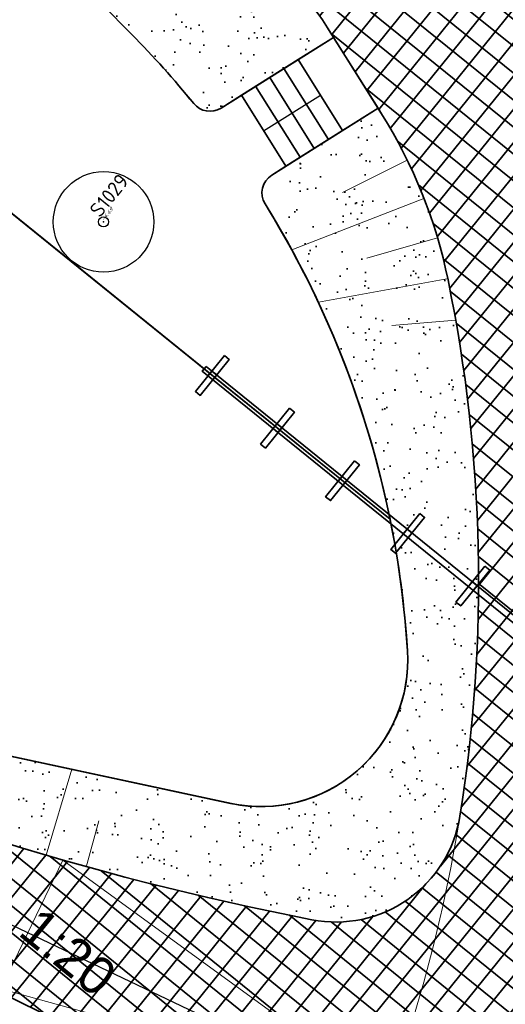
# Model space of a CAD drawing. Header units: metres. Extents: x 93008 to 98406, y 448779 to 454332.
# Tile 84 of 136: x 95591 to 95603, y 451742 to 451766. Entities that reach past the tile are written whole.
import ezdxf

# ---------------------------------------------------------------- set-up
doc = ezdxf.new("R2010")
doc.units = ezdxf.units.M
doc.header["$MEASUREMENT"] = 0
doc.header["$PDMODE"] = 3
doc.header["$PDSIZE"] = 0.25
doc.layers.get('DefPoints').update_dxf_attribs({"color": 6})
for name, color, linetype, lineweight in [('B-ME-AL-SITUATIEMETING-S', 7, 'Continuous', 13), ('B-ME-GR-BOOM-S', 90, 'Continuous', 25), ('N-PV-GR-BEPLANTING-A', 7, 'Continuous', 35), ('N-PV-GR-GROENSTROOK-G', 3, 'Continuous', 35), ('N-PV-GR-VASTE PLANTEN-G', 40, 'Continuous', 25), ('N-PV-GW-TALUD-G', 1, 'Continuous', 35), ('N-PV-GW-TALUDARCERING-G', 7, 'Continuous', 18), ('N-PV-IE-MEUBILAIR_WEGMEUBILAIR_TRAP-A', 10, 'Continuous', 35), ('N-PV-IE-MEUBILAIR_WEGMEUBILAIR_TRAP-G', 60, 'Continuous', 35), ('N-PV-IE-TERREINAFSCHEIDING_KUNSTMATIG_HEKWERK-G', 20, 'IE-TERREINAFSCHEIDING-KUNSTMATIG', 35), ('N-PV-IE-TERREINAFSCHEIDING_KUNSTMATIG_PERGOLA-G', 210, 'Continuous', 35), ('N-PV-VH-VERHARDING-LICHT_OPEN-A', 8, 'Continuous', 35), ('N-PV-VH-VERHARDING-LICHT_OPEN-G', 2, 'Continuous', 35), ('N-PV-VH-VERHARDING_CORTENSSTAAL-G', 32, 'Continuous', 35), ('N-PV-WH-WATERLIJN-G', 150, 'Continuous', 35), ('X-XX-AL-MEETPUNT_DATA_HOOGTE-T', 3, 'Continuous', 13), ('X-XX-AL-MEETPUNT_DATA_PUNTNUMMER-T', 7, 'Continuous', 13), ('X-XX-AL-MEETPUNT_MARKER-S', 7, 'Continuous', 13), ('X-XX-AL-PEIL-T18', 10, 'Continuous', 18)]:
    doc.layers.add(name, color=color, linetype=linetype, lineweight=lineweight)
doc.layers.add('W_V-DI-4_HULPLIJN', color=6, linetype='Continuous', plot=False)
doc.layers.add('X-XX-AL-HULPLIJN-G', color=6, linetype='Continuous', plot=False)
doc.styles.add('NLCS-ISO', font='NLCS-ISO.ttf')
doc.styles.add('peil', font='arial.ttf', dxfattribs={"height": 1.8})
doc.linetypes.add('IE-TERREINAFSCHEIDING-KUNSTMATIG', pattern='A,4,[82,NLCS.SHX,S=0.75,R=90,X=0,Y=0],4,-2', length=10)
pattern_1 = [(315.0000000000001, (1.272792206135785, 0.5939696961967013), (2.163746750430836, -0.3394112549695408), [0, -0.72, 0, -0.96, 0, -1.68]), (325.0000000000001, (3.118340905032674, 0.7000357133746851), (2.462758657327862, 1.058923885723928), [0, -1.86, 0, -0.42, 0, -1.59]), (335.0000000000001, (2.184959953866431, 1.209152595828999), (2.506027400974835, 1.611932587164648), [0, -1.29, 0, -0.8699999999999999, 0, -1.89]), (345.0000000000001, (2.800142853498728, 0.1697056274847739), (1.745057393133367, 1.644376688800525), [0, -1.68, 0, -2.13, 0, -1.53]), (355.0000000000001, (2.227386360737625, 0.3181980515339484), (2.394213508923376, 1.205919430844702), [0, -1.23, 0, -0.9899999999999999, 0, -1.71]), (5.000000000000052, (2.906208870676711, -0.7848885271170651), (0.999698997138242, 1.653421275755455), [0, -0.36, 0, -2.37, 0, -1.41]), (15.00000000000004, (2.291025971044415, -0.5939696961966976), (1.971862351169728, 2.609264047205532), [0, -0.45, 0, -1.41, 0, -1.62]), (25.00000000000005, (1.569777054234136, -0.2969848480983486), (0.6131130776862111, 1.808560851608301), [0, -0.84, 0, -0.9599999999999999, 0, -2.19]), (35.00000000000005, (1.506137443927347, -0.6576093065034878), (0.7812364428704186, 2.231696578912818), [0, -1.08, 0, -1.29]), (45.00000000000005, (2.20617315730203, -1.781909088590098), (-0.4454772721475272, 2.397091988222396), [0, -1.65, 0, -0.9299999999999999, 0, -2.19]), (55.00000000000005, (0.6363961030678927, 0.2121320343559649), (-0.714931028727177, 1.855659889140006), [0, -0.8400000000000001, 0, -1.74, 0, -1.98]), (65.00000000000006, (1.060660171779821, 0.2121320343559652), (-0.2798065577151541, 2.381366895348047), [0, -1.44, 0, -1.14, 0, -1.59]), (75.00000000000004, (1.48492424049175, 0.2121320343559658), (-1.2453374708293, 2.538825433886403), [0, -1.98, 0, -0.63, 0, -2.28]), (85.00000000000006, (1.909188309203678, 0.2121320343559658), (-1.414361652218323, 1.388553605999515), [0, -1.14, 0, -0.42, 0, -2.34]), (95.00000000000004, (2.333452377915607, 0.2121320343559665), (-2.486851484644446, 1.920564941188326), [0, -0.33, 0, -1.74, 0, -1.44]), (105.0000000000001, (2.757716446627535, 0.2121320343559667), (-2.41098874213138, 1.000066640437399), [0, -0.8400000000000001, 0, -0.99, 0, -1.92]), (115, (3.181980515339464, 0.2121320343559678), (-3.276486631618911, 0.921648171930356), [0, -1.77, 0, -0.7199999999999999, 0, -1.23]), (125.0000000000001, (3.606244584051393, 0.2121320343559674), (-2.09640898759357, -0.03961510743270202), [0, -1.14, 0, -0.66, 0, -2.31])]

# ---------------------------------------------------------------- blocks, each defined once
blk = doc.blocks.new('*U269')
at = {"layer": 'B-ME-GR-BOOM-S'}
for radius in [1, 0.09999999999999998]:
    blk.add_circle((0, 0), radius, dxfattribs=at)
blk = doc.blocks.new('SAL-MEETPUNT_MARKER-SO')
at = {"layer": 'DefPoints', "color": 0, "linetype": 'ByBlock', "lineweight": -2}
blk.add_point((0, 0), dxfattribs=at)
at = {"layer": 'X-XX-AL-MEETPUNT_MARKER-S'}
blk.add_circle((0, 0), 0.08146403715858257, dxfattribs=at)
at = {"layer": 'X-XX-AL-MEETPUNT_DATA_HOOGTE-T', "style": 'NLCS-ISO', "oblique": 30}
blk.add_attdef('HOOGTE', (0.07941579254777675, 4.274358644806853e-15), '', height=1, dxfattribs=at)
at = {"layer": 'X-XX-AL-MEETPUNT_DATA_PUNTNUMMER-T', "color": 1, "style": 'NLCS-ISO'}
blk.add_attdef('PUNTID', (0.07926651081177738, 1.185098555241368), '', height=3.5, dxfattribs=at)
blk = doc.blocks.new('trap')
at = {"layer": 'N-PV-IE-MEUBILAIR_WEGMEUBILAIR_TRAP-A'}
for p, q in [((-2.000000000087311, -0.4000000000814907), (-5.820766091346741e-11, -0.3999999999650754)), ((-2, -0.8000000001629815), (0, -0.7999999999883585)), ((-2, -1.200000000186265), (0, -1.200000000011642)), ((-1.999999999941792, -1.60000000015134), (5.820766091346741e-11, -1.600000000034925))]:
    blk.add_line(p, q, dxfattribs=at)
at = {"layer": 'N-PV-IE-MEUBILAIR_WEGMEUBILAIR_TRAP-G'}
blk.add_lwpolyline([(-2.00000000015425, -1.600000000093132), (-2.000000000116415, -5.820766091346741e-11), (0, 0), (-6.693889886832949e-11, -1.600000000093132)], close=True, dxfattribs=at)
at = {"layer": 'W_V-DI-4_HULPLIJN'}
blk.add_line((-1.000000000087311, -5.820766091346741e-11), (-1.000000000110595, -1.600000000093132), dxfattribs=at)
blk = doc.blocks.new('PERG')
at = {"layer": 'N-PV-IE-TERREINAFSCHEIDING_KUNSTMATIG_PERGOLA-G'}
for points in [[(0.5499999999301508, 0.0749999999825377), (-0.5500000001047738, 0.07499999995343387), (-0.5500000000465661, -0.07500000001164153), (0.5499999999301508, -0.07500000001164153)], [(-0.07500000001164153, -0.07500000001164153), (0.07499999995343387, -0.0749999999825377), (0.07499999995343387, 0.07500000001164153), (-0.07500000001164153, 0.07500000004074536)]]:
    blk.add_lwpolyline(points, close=True, dxfattribs=at)

msp = doc.modelspace()

# ---------------------------------------------------------------- hatches: boundary and pattern name
at = {"layer": 'N-PV-GR-BEPLANTING-A'}
h = msp.add_hatch(dxfattribs=at)
h.set_pattern_fill('SAND', color=256, scale=3, angle=-44.99999999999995)
h.set_pattern_definition(pattern_1)
edge = h.paths.add_edge_path()
edge.add_line((95598.97408686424, 451765.4787234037), (95598.83000132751, 451765.7084043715))
edge.add_arc((95594.59444930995, 451763.0513196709), 4.999999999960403, 32.101241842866, 45.63906039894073)
edge.add_arc((95678.49558120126, 451848.8452592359), 114.9999999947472, 218.5326156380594, 225.6390603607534, ccw=False)
edge.add_arc((95590.88317089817, 451779.0737352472), 2.999999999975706, 135.0448127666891, 218.5326156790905, ccw=False)
edge.add_arc((95578.14529783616, 451791.7916985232), 15.00000000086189, 315.0448127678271, 346.4953548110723)
edge.add_arc((95590.78586071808, 451788.7558839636), 2.000000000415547, 346.495354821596, 444.6170766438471)
edge.add_line((95590.97348389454, 451790.7470639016), (95585.59744522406, 451791.2536326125))
edge.add_arc((95584.65932933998, 451781.2977329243), 10.00000000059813, 84.61707663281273, 94.0953181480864)
edge.add_arc((95584.37366558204, 451785.2875194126), 6.000000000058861, 94.0953181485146, 219.6215072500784)
edge.add_arc((95767.69885785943, 451937.0632548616), 243.9999999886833, 219.6215072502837, 224.6632126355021)
edge.add_arc((95577.7948543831, 451749.3787604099), 22.99999999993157, 39.14917821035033, 44.66321263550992, ccw=False)
edge.add_arc((95596.01921714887, 451764.2152897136), 0.50000000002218, 219.1491782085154, 302.1012418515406)
edge.add_line((95596.28492561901, 451763.7917345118), (95598.97408686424, 451765.4787234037))
h = msp.add_hatch(dxfattribs=at)
h.set_pattern_fill('SAND', color=256, scale=3, angle=-44.99999999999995)
h.set_pattern_definition([(276.0569954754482, (1.363279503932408, -0.3380369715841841), (1.469564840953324, -1.624000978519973), [0, -0.72, 0, -0.96, 0, -1.68]), (286.0569954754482, (2.865362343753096, -1.415555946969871), (2.581047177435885, -0.7243586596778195), [0, -1.86, 0, -0.42, 0, -1.59]), (296.0569954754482, (2.459409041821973, -0.432905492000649), (2.962292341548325, -0.3214406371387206), [0, -1.29, 0, -0.8699999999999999, 0, -1.89]), (306.0569954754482, (2.284539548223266, -1.628029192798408), (2.390824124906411, 0.1820988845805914), [0, -1.68, 0, -2.13, 0, -1.53]), (316.0569954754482, (1.932400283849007, -1.152531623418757), (2.620128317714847, -0.566945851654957), [0, -1.23, 0, -0.99, 0, -1.71]), (326.0569954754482, (1.767027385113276, -2.437152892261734), (1.816790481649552, 0.657626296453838), [0, -0.3599999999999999, 0, -2.37, 0, -1.41]), (336.0569954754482, (1.408557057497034, -1.901990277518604), (3.173703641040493, 0.7900032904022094), [0, -0.45, 0, -1.41, 0, -1.62]), (346.0569954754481, (1.034259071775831, -1.217665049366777), (1.613627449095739, 1.021276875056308), [0, -0.8400000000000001, 0, -0.96, 0, -2.19]), (356.0569954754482, (0.7580925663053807, -1.458148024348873), (2.010349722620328, 1.244706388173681), [0, -1.08, 0, -1.29]), (6.056995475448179, (0.5958851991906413, -2.77260181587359), (1.160205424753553, 2.144393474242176), [0, -1.65, 0, -0.9299999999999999, 0, -2.19]), (16.05699547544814, (0.6283057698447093, -0.235014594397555), (0.6103164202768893, 1.892647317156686), [0, -0.8400000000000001, 0, -1.74, 0, -1.98]), (26.05699547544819, (0.9582863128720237, -0.5016845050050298), (1.279175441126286, 2.028031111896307), [0, -1.44, 0, -1.14, 0, -1.59]), (36.05699547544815, (1.288266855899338, -0.7683544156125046), (0.6271830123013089, 2.757379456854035), [0, -1.98, 0, -0.6299999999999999, 0, -2.28]), (46.0569954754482, (1.618247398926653, -1.035024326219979), (-0.2272791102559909, 1.968970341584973), [0, -1.14, 0, -0.42, 0, -2.34]), (56.05699547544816, (1.948227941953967, -1.301694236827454), (-0.7270371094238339, 3.056863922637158), [0, -0.33, 0, -1.74, 0, -1.44]), (66.05699547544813, (2.278208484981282, -1.568364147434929), (-1.246609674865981, 2.2932431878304), [0, -0.8400000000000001, 0, -0.99, 0, -1.92]), (76.05699547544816, (2.608189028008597, -1.835034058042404), (-1.96905904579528, 2.776257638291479), [0, -1.77, 0, -0.7199999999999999, 0, -1.23]), (86.05699547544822, (2.938169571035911, -2.101703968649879), (-1.655427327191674, 1.28688008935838), [0, -1.14, 0, -0.66, 0, -2.31])])
edge = h.paths.add_edge_path()
edge.add_line((95581.71236669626, 451750.3670938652), (95596.51192567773, 451747.1914811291))
edge.add_arc((95597.24622338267, 451750.61358675), 3.50000000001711, 257.8894064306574, 363.5934017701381)
edge.add_arc((95577.78456130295, 451749.3914128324), 22.99999999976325, 3.593401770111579, 31.77759287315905)
edge.add_arc((95597.76188096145, 451761.76706228), 0.5000000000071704, 122.10124185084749, 211.7775928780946, ccw=False)
edge.add_line((95597.49617249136, 451762.1906174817), (95600.0369207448, 451763.7845025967))
edge.add_line((95600.0369207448, 451763.7845025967), (95600.11884994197, 451763.6539025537))
edge.add_arc((95589.95352510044, 451757.2768992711), 11.99999999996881, 11.603099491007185, 32.10124184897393, ccw=False)
edge.add_arc((95566.73784946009, 451752.5100969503), 35.69999999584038, -9.066397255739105, 11.603099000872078, ccw=False)
edge.add_arc((95599.02930851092, 451747.3572654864), 3.000000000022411, 258.9935030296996, 350.93360323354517, ccw=False)
edge.add_arc((95612.01188920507, 451814.1064422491), 70.99999999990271, 245.8489310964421, 258.9935030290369, ccw=False)
edge.add_arc((95584.19010224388, 451752.0584916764), 2.999999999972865, 214.3189519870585, 245.8489310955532, ccw=False)
h = msp.add_hatch(dxfattribs=at)
h.set_pattern_fill('SAND', color=256, scale=3, angle=-44.99999999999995)
h.set_pattern_definition(pattern_1)
edge = h.paths.add_edge_path()
edge.add_arc((95584.97681081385, 451740.3155214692), 4.999999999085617, 184.5781890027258, 231.525230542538)
edge.add_arc((95603.64190929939, 451763.8019877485), 34.99999999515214, 231.5252305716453, 247.8830858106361)
edge.add_arc((95592.34697633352, 451736.0094619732), 5.000000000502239, 247.8830857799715, 310.4552453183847)
edge.add_arc((95586.50729136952, 451742.8576792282), 14.00000000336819, 310.4552453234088, 331.7681117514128)
edge.add_arc((95597.07977515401, 451737.1811850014), 2.00000000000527, 331.7681117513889, 420.0012071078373)
edge.add_arc((95539.08189163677, 451636.7210162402), 117.99999999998, 60.00120710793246, 68.48676958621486)
edge.add_arc((95581.62095502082, 451744.6396341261), 2.000000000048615, 68.48676958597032, 184.5781890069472)
edge.add_line((95579.62733634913, 451744.4799951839), (95579.99276413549, 451739.9164241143))
at = {"layer": 'N-PV-VH-VERHARDING-LICHT_OPEN-A'}
h = msp.add_hatch(dxfattribs=at)
h.set_pattern_fill('ANSI37', color=256, scale=4, angle=-44.99999999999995)
h.set_pattern_definition([(321.0569954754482, (95605.26954660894, 451736.0074012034), (0.3142735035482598, 0.3888857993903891), []), (51.05699547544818, (95605.26954660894, 451736.0074012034), (-0.388885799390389, 0.3142735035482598), [])])
edge = h.paths.add_edge_path()
edge.add_line((95691.57154097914, 451766.0629284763), (95661.91642631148, 451790.0283620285))
edge.add_arc((95648.0883921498, 451772.9173868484), 22.00000000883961, 51.0569954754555, 69.39580322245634)
edge.add_arc((95653.01513511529, 451786.0218595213), 7.999999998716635, 69.39580322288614, 100.6054100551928)
edge.add_arc((95647.86189858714, 451813.5435628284), 19.9999999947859, 271.71568910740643, 280.60541005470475, ccw=False)
edge.add_arc((95648.38584769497, 451796.0514080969), 2.499999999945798, 159.3028235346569, 271.7156891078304, ccw=False)
edge.add_line((95646.04719407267, 451796.9349799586), (95646.3897878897, 451797.8417633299))
edge.add_line((95646.3897878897, 451797.8417633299), (95644.51886499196, 451798.5486208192))
edge.add_line((95644.51886499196, 451798.5486208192), (95644.20133363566, 451797.7081732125))
edge.add_arc((95642.79835930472, 451798.2375534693), 1.499526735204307, 232.547305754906, 339.32714885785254, ccw=False)
edge.add_arc((95661.16345423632, 451822.2123709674), 31.70000000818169, 193.823146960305, 232.5473057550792, ccw=False)
edge.add_arc((95604.64905219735, 451808.306891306), 26.50000001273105, 13.82314696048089, 36.53564190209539)
edge.add_arc((95628.35190940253, 451825.8689117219), 3.00000000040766, 159.3028235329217, 216.5356419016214, ccw=False)
edge.add_line((95625.54552505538, 451826.9291979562), (95625.6952940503, 451827.3256091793))
edge.add_line((95625.6952940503, 451827.3256091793), (95623.82437115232, 451828.0324666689))
edge.add_line((95623.82437115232, 451828.0324666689), (95623.51402654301, 451827.2110410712))
edge.add_arc((95620.70764219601, 451828.2713273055), 3.000000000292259, 264.2597440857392, 339.3028235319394, ccw=False)
edge.add_arc((95616.6068693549, 451787.4769199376), 38.00000012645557, 84.2597440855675, 124.546657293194)
edge.add_line((95595.05793742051, 451818.7761777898), (95596.19209173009, 451817.1288484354))
edge.add_arc((95616.60686930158, 451787.4769200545), 35.99999999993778, 83.89238061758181, 124.54665732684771, ccw=False)
edge.add_arc((95637.96345792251, 451735.4021177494), 89.60128104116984, 101.2799789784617, 113.6679445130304)
edge.add_arc((95606.827434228, 451806.439918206), 12.03955681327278, 113.6679445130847, 192.6323898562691)
edge.add_arc((95584.34558935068, 451801.4012845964), 10.99999999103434, -37.80994357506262, 12.63238985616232, ccw=False)
edge.add_arc((95589.48090544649, 451797.4164974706), 4.500000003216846, 264.61707664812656, 322.1900564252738, ccw=False)
edge.add_line((95589.05875329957, 451792.9363426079), (95588.73808621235, 451792.966558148))
edge.add_line((95588.73808621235, 451792.966558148), (95588.55046303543, 451790.9753782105))
edge.add_line((95588.55046303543, 451790.9753782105), (95590.9734838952, 451790.7470639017))
edge.add_arc((95590.78586071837, 451788.755883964), 2.000000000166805, -13.504645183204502, 84.61707663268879, ccw=False)
edge.add_arc((95578.14529787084, 451791.7916985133), 14.99999996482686, 340.87712679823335, 346.4953548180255, ccw=False)
edge.add_arc((95578.1452978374, 451791.7916985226), 14.99999999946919, 316.91313189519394, 340.87712680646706, ccw=False)
edge.add_arc((95578.14529800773, 451791.7916983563), 14.99999976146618, 315.0279413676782, 316.91313191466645, ccw=False)
edge.add_arc((95590.8775554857, 451779.0740490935), 2.995805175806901, 135.0576540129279, 218.4571861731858)
edge.add_arc((95678.49558118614, 451848.8452592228), 114.9999999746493, 218.5287854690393, 225.6390603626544)
edge.add_arc((95594.5944493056, 451763.0513196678), 5.000000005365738, 32.10124185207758, 45.639060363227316, ccw=False)
edge.add_line((95598.83000132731, 451765.708404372), (95600.11884994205, 451763.6539025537))
edge.add_arc((95589.95352510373, 451757.2768992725), 11.99999999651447, 11.603098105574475, 32.10124185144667, ccw=False)
edge.add_arc((95566.73784796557, 451752.5100969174), 35.70000146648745, -9.066396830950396, 11.603098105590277, ccw=False)
edge.add_arc((95599.02930851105, 451747.3572654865), 2.999999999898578, 258.99350302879, 350.9336031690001, ccw=False)
edge.add_arc((95612.01188920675, 451814.1064422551), 71.00000000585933, 245.84893109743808, 258.9935030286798, ccw=False)
edge.add_arc((95584.19010228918, 451752.0584916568), 3.000000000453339, 174.5842639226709, 245.8489301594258, ccw=False)
edge.add_arc((95568.26152498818, 451753.568599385), 13.00000000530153, 338.1934815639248, 354.5842642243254, ccw=False)
edge.add_arc((95589.68533323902, 451745.0056152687), 10.07172169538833, 158.2397241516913, 182.2053840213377)
edge.add_arc((95581.6209550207, 451744.6396341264), 1.999999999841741, 68.4867695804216, 180.6186894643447, ccw=False)
edge.add_arc((95539.08189156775, 451636.7210160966), 118.0000001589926, 60.00120711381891, 68.48676958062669, ccw=False)
edge.add_arc((95597.07977515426, 451737.1811850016), 1.99999999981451, -28.23188825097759, 60.001207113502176, ccw=False)
edge.add_arc((95586.5072913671, 451742.8576792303), 14.00000000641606, 310.45524532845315, 331.7681117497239, ccw=False)
edge.add_arc((95592.34697633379, 451736.0094619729), 5.000000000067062, 300.8574853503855, 310.45524532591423, ccw=False)
edge.add_line((95594.91149837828, 451731.7172333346), (95614.28549258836, 451715.8640250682))
edge.add_line((95614.28549258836, 451715.8640250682), (95616.00718750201, 451717.9680858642))
edge.add_arc((95618.32895630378, 451716.0682464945), 2.999999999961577, 43.65346851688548, 140.7074838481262, ccw=False)
edge.add_arc((95511.97034146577, 451614.5948753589), 149.9999999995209, 34.54277535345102, 43.65346851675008, ccw=False)
edge.add_arc((95633.4665482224, 451698.2305241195), 2.500000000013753, -58.73051882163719, 34.54277535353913, ccw=False)
edge.add_line((95634.76420799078, 451696.0936855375), (95639.82826766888, 451699.1689887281))
edge.add_arc((95641.35170371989, 451701.1511952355), 2.500000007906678, 221.950333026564, 232.4557169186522, ccw=False)
edge.add_arc((95751.05107979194, 451799.7529035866), 150.0000000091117, 214.8890009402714, 221.9503330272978, ccw=False)
edge.add_arc((95630.03999994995, 451715.3689361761), 2.472594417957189, 63.49462059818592, 214.8890009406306, ccw=False)
edge.add_arc((95651.226156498, 451757.8518032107), 44.9999999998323, 243.4946205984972, 263.0935629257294)
edge.add_arc((95646.4162215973, 451718.1420496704), 5.000000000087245, 263.0935629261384, 321.0569954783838)
edge.add_line((95650.30507959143, 451714.9993146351), (95666.28494877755, 451734.772996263))
edge.add_line((95666.28494877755, 451734.772996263), (95664.25051658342, 451736.4170993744))
edge.add_line((95664.25051658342, 451736.4170993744), (95664.24954115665, 451736.4178154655))
edge.add_line((95664.24954115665, 451736.4178154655), (95648.54233257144, 451716.981527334))
edge.add_line((95648.54233257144, 451716.981527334), (95645.36148006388, 451719.5520960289))
edge.add_line((95645.36148006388, 451719.5520960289), (95645.50604587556, 451719.7309834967))
edge.add_line((95645.50604587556, 451719.7309834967), (95642.78361194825, 451721.9310865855))
edge.add_line((95642.78361194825, 451721.9310865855), (95642.6390461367, 451721.7521991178))
edge.add_line((95642.6390461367, 451721.7521991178), (95642.17238317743, 451722.129327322))
edge.add_line((95642.17238317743, 451722.129327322), (95642.31694898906, 451722.3082147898))
edge.add_line((95642.31694898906, 451722.3082147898), (95637.33932742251, 451726.3308213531))
edge.add_line((95637.33932742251, 451726.3308213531), (95637.19464494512, 451726.1520281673))
edge.add_line((95637.19464494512, 451726.1520281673), (95636.72786532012, 451726.5292506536))
edge.add_line((95636.72786532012, 451726.5292506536), (95636.87243113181, 451726.7081381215))
edge.add_line((95636.87243113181, 451726.7081381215), (95634.77256448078, 451728.4051207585))
edge.add_line((95634.77256448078, 451728.4051207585), (95634.6282320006, 451728.2260447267))
edge.add_line((95634.6282320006, 451728.2260447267), (95634.14966913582, 451728.6127897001))
edge.add_line((95634.14966913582, 451728.6127897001), (95628.10933239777, 451721.1384046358))
edge.add_line((95628.10933239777, 451721.1384046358), (95612.4683455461, 451733.7784849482))
edge.add_line((95612.4683455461, 451733.7784849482), (95610.68641478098, 451731.5735024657))
edge.add_line((95610.68641478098, 451731.5735024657), (95608.77115221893, 451733.1212994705))
edge.add_line((95608.77115221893, 451733.1212994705), (95608.8968616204, 451733.2768537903))
edge.add_line((95608.8968616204, 451733.2768537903), (95607.28298555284, 451734.5810888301))
edge.add_line((95607.28298555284, 451734.5810888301), (95607.15727615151, 451734.4255345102))
edge.add_line((95607.15727615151, 451734.4255345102), (95605.2420135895, 451735.9733315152))
edge.add_line((95605.2420135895, 451735.9733315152), (95612.16231613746, 451744.536596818))
edge.add_line((95612.16231613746, 451744.536596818), (95612.23464889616, 451744.4781419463))
edge.add_line((95612.23464889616, 451744.4781419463), (95613.38174718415, 451745.897575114))
edge.add_line((95613.38174718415, 451745.897575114), (95606.3289143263, 451751.5972393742))
edge.add_line((95606.3289143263, 451751.5972393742), (95606.66543839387, 451752.0136582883))
edge.add_line((95606.66543839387, 451752.0136582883), (95606.66154953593, 451752.0168010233))
edge.add_line((95606.66154953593, 451752.0168010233), (95607.86157148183, 451753.5017225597))
edge.add_line((95607.86157148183, 451753.5017225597), (95609.15109038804, 451755.0894338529))
edge.add_line((95609.15109038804, 451755.0894338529), (95609.85108482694, 451754.5237415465))
edge.add_line((95609.85108482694, 451754.5237415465), (95611.64558653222, 451756.744279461))
edge.add_line((95611.64558653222, 451756.744279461), (95610.9455920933, 451757.3099717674))
edge.add_line((95610.9455920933, 451757.3099717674), (95611.53139790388, 451758.0348548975))
edge.add_line((95611.53139790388, 451758.0348548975), (95611.74139623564, 451757.8651472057))
edge.add_line((95611.74139623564, 451757.8651472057), (95613.02111794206, 451759.4486901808))
edge.add_line((95613.02111794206, 451759.4486901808), (95612.81111961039, 451759.6183978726))
edge.add_line((95612.81111961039, 451759.6183978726), (95614.71781695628, 451761.9777680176))
edge.add_line((95614.71781695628, 451761.9777680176), (95611.08562359, 451764.9130825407))
edge.add_line((95611.08562359, 451764.9130825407), (95611.13747871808, 451764.9772486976))
edge.add_line((95611.13747871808, 451764.9772486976), (95611.03247955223, 451765.0621025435))
edge.add_line((95611.03247955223, 451765.0621025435), (95611.0010522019, 451765.0232139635))
edge.add_line((95611.0010522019, 451765.0232139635), (95610.89994189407, 451765.1049250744))
edge.add_line((95610.89994189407, 451765.1049250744), (95608.78271641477, 451766.8840794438))
edge.add_line((95608.78271641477, 451766.8840794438), (95608.74940342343, 451766.8428575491))
edge.add_line((95608.74940342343, 451766.8428575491), (95608.54718280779, 451767.006279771))
edge.add_line((95608.54718280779, 451767.006279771), (95606.47273476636, 451768.7508640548))
edge.add_line((95606.47273476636, 451768.7508640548), (95606.43942177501, 451768.7096421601))
edge.add_line((95606.43942177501, 451768.7096421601), (95606.23720115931, 451768.8730643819))
edge.add_line((95606.23720115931, 451768.8730643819), (95604.13941997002, 451770.6365050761))
edge.add_line((95604.13941997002, 451770.6365050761), (95604.10610697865, 451770.5952831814))
edge.add_line((95604.10610697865, 451770.5952831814), (95603.90388636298, 451770.7587054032))
edge.add_line((95603.90388636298, 451770.7587054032), (95601.80610517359, 451772.5221460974))
edge.add_line((95601.80610517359, 451772.5221460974), (95601.77279218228, 451772.4809242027))
edge.add_line((95601.77279218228, 451772.4809242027), (95601.57057156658, 451772.6443464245))
edge.add_line((95601.57057156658, 451772.6443464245), (95599.47279037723, 451774.4077871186))
edge.add_line((95599.47279037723, 451774.4077871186), (95599.43947738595, 451774.3665652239))
edge.add_line((95599.43947738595, 451774.3665652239), (95599.23725677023, 451774.5299874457))
edge.add_line((95599.23725677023, 451774.5299874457), (95597.1394755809, 451776.2934281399))
edge.add_line((95597.1394755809, 451776.2934281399), (95597.10616258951, 451776.2522062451))
edge.add_line((95597.10616258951, 451776.2522062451), (95596.90394197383, 451776.415628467))
edge.add_line((95596.90394197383, 451776.415628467), (95595.68979397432, 451777.4205973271))
edge.add_line((95595.68979397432, 451777.4205973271), (95596.65619307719, 451778.6164311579))
edge.add_line((95596.65619307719, 451778.6164311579), (95596.64180430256, 451778.6280592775))
edge.add_line((95596.64180430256, 451778.6280592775), (95596.80522652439, 451778.8302798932))
edge.add_line((95596.80522652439, 451778.8302798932), (95596.87639262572, 451778.772767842))
edge.add_line((95596.87639262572, 451778.772767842), (95598.59861142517, 451780.9038620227))
edge.add_line((95598.59861142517, 451780.9038620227), (95598.55738953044, 451780.9371750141))
edge.add_line((95598.55738953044, 451780.9371750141), (95598.72081175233, 451781.1393956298))
edge.add_line((95598.72081175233, 451781.1393956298), (95600.48425244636, 451783.2371768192))
edge.add_line((95600.48425244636, 451783.2371768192), (95600.44303055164, 451783.2704898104))
edge.add_line((95600.44303055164, 451783.2704898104), (95600.60645277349, 451783.4727104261))
edge.add_line((95600.60645277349, 451783.4727104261), (95600.58117519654, 451783.4931382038))
edge.add_line((95600.58117519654, 451783.4931382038), (95603.86669042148, 451787.5586741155))
edge.add_line((95603.86669042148, 451787.5586741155), (95599.20006082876, 451791.329956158))
edge.add_line((95599.20006082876, 451791.329956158), (95600.46522593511, 451792.8954866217))
edge.add_line((95600.46522593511, 451792.8954866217), (95600.65392573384, 451793.0772794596))
edge.add_line((95600.65392573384, 451793.0772794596), (95600.69514762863, 451793.0439664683))
edge.add_line((95600.69514762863, 451793.0439664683), (95602.41736642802, 451795.1750606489))
edge.add_line((95602.41736642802, 451795.1750606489), (95602.37614453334, 451795.2083736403))
edge.add_line((95602.37614453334, 451795.2083736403), (95602.53956675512, 451795.410594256))
edge.add_line((95602.53956675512, 451795.410594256), (95604.30300744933, 451797.5083754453))
edge.add_line((95604.30300744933, 451797.5083754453), (95604.26178555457, 451797.5416884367))
edge.add_line((95604.26178555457, 451797.5416884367), (95604.42520777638, 451797.7439090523))
edge.add_line((95604.42520777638, 451797.7439090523), (95606.18864847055, 451799.8416902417))
edge.add_line((95606.18864847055, 451799.8416902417), (95606.1474265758, 451799.875003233))
edge.add_line((95606.1474265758, 451799.875003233), (95606.31084879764, 451800.0772238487))
edge.add_line((95606.31084879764, 451800.0772238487), (95608.07428949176, 451802.175005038))
edge.add_line((95608.07428949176, 451802.175005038), (95608.03306759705, 451802.2083180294))
edge.add_line((95608.03306759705, 451802.2083180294), (95608.1964898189, 451802.4105386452))
edge.add_line((95608.1964898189, 451802.4105386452), (95609.95993051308, 451804.5083198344))
edge.add_line((95609.95993051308, 451804.5083198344), (95609.91870861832, 451804.5416328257))
edge.add_line((95609.91870861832, 451804.5416328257), (95610.08213084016, 451804.7438534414))
edge.add_line((95610.08213084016, 451804.7438534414), (95611.80785871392, 451806.7949683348))
edge.add_line((95611.80785871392, 451806.7949683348), (95611.76663681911, 451806.8282813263))
edge.add_line((95611.76663681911, 451806.8282813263), (95611.84834793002, 451806.9293916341))
edge.add_line((95611.84834793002, 451806.9293916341), (95611.93472567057, 451807.0267306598))
edge.add_line((95611.93472567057, 451807.0267306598), (95611.91528138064, 451807.0424443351))
edge.add_line((95611.91528138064, 451807.0424443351), (95613.71292582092, 451809.2668711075))
edge.add_line((95613.71292582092, 451809.2668711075), (95613.82036669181, 451809.3600454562))
edge.add_line((95613.82036669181, 451809.3600454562), (95613.8009224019, 451809.3757591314))
edge.add_line((95613.8009224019, 451809.3757591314), (95615.59856684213, 451811.600185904))
edge.add_line((95615.59856684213, 451811.600185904), (95615.70600771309, 451811.6933602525))
edge.add_line((95615.70600771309, 451811.6933602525), (95615.68656342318, 451811.7090739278))
edge.add_line((95615.68656342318, 451811.7090739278), (95616.71423777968, 451812.9807304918))
edge.add_line((95616.71423777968, 451812.9807304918), (95619.23032890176, 451810.9473809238))
edge.add_line((95619.23032890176, 451810.9473809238), (95620.33113612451, 451810.018561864))
edge.add_line((95620.33113612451, 451810.018561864), (95620.35030680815, 451810.0422838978))
edge.add_line((95620.35030680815, 451810.0422838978), (95620.3969731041, 451810.0045710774))
edge.add_line((95620.3969731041, 451810.0045710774), (95620.40548372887, 451810.0151022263))
edge.add_line((95620.40548372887, 451810.0151022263), (95624.87379475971, 451806.4040890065))
edge.add_line((95624.87379475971, 451806.4040890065), (95625.25519708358, 451806.8760408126))
edge.add_line((95625.25519708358, 451806.8760408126), (95631.06906160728, 451802.1776342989))
edge.add_line((95631.06906160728, 451802.1776342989), (95630.707433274, 451801.7301510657))
edge.add_line((95630.707433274, 451801.7301510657), (95633.19630239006, 451799.7188006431))
edge.add_line((95633.19630239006, 451799.7188006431), (95633.55793072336, 451800.1662838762))
edge.add_line((95633.55793072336, 451800.1662838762), (95633.94680561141, 451799.8520191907))
edge.add_line((95633.94680561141, 451799.8520191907), (95633.52546531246, 451799.3306476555))
edge.add_line((95633.52546531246, 451799.3306476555), (95634.89434332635, 451798.224404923))
edge.add_line((95634.89434332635, 451798.224404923), (95635.31568362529, 451798.7457764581))
edge.add_line((95635.31568362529, 451798.7457764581), (95635.70455851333, 451798.4315117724))
edge.add_line((95635.70455851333, 451798.4315117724), (95635.32313094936, 451797.9595287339))
edge.add_line((95635.32313094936, 451797.9595287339), (95638.95143545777, 451795.0273569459))
edge.add_line((95638.95143545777, 451795.0273569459), (95639.38000404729, 451795.5576728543))
edge.add_line((95639.38000404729, 451795.5576728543), (95644.56968504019, 451791.3636929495))
edge.add_line((95644.56968504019, 451791.3636929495), (95644.20177123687, 451790.9084320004))
edge.add_line((95644.20177123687, 451790.9084320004), (95645.3314844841, 451789.9954674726))
edge.add_line((95645.3314844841, 451789.9954674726), (95645.3522213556, 451790.0211275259))
edge.add_line((95645.3522213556, 451790.0211275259), (95653.1299373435, 451783.7356574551))
edge.add_line((95653.1299373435, 451783.7356574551), (95654.33579583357, 451782.718738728))
edge.add_line((95654.33579583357, 451782.718738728), (95655.58031890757, 451784.2587264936))
edge.add_line((95655.58031890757, 451784.2587264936), (95656.90074265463, 451785.8402339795))
edge.add_line((95656.90074265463, 451785.8402339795), (95656.87512574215, 451785.8609359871))
edge.add_line((95656.87512574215, 451785.8609359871), (95658.50658176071, 451787.8762956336))
edge.add_line((95658.50658176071, 451787.8762956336), (95662.87832035, 451784.3433263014))
edge.add_line((95662.87832035, 451784.3433263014), (95663.72074639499, 451783.6201825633))
edge.add_line((95663.72074639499, 451783.6201825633), (95663.74144840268, 451783.6457994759))
edge.add_line((95663.74144840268, 451783.6457994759), (95687.16245530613, 451764.7183870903))
edge.add_line((95687.16245530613, 451764.7183870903), (95682.81434818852, 451759.3377294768))
edge.add_line((95682.81434818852, 451759.3377294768), (95681.90255175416, 451758.2618623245))
edge.add_line((95681.90255175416, 451758.2618623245), (95681.92816866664, 451758.2411603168))
edge.add_line((95681.92816866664, 451758.2411603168), (95679.01654694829, 451754.6382847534))
edge.add_line((95679.01654694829, 451754.6382847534), (95681.02902707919, 451753.0174954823))
edge.add_line((95681.02902707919, 451753.0174954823), (95691.57154097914, 451766.0629284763))

# ---------------------------------------------------------------- linework, layer by layer
at = {"layer": 'N-PV-GR-GROENSTROOK-G', "flags": 128}
msp.add_lwpolyline([(95615.79576483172, 451860.7399013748), (95557.48959276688, 451788.5911453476), (95593.24849332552, 451759.6930087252), (95600.32305068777, 451753.9757880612), (95600.32305068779, 451753.9757880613, 0.08866265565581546), (95597.33683160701, 451761.5037505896, -0.4120741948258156), (95597.49558953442, 451762.1902517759), (95597.8344336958, 451762.4028185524), (95596.77159981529, 451764.0970393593), (95596.284925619, 451763.7917345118, -0.3788253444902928), (95595.63124574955, 451763.8998880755, 0.02406026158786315), (95594.15362621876, 451765.5463385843, -0.02200204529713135), (95579.752022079, 451781.4612403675, -0.6099607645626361), (95583.94516994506, 451791.2721991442, -0.0413801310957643), (95585.59744522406, 451791.2536326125), (95586.95751908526, 451791.1254767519), (95587.14514226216, 451793.1166566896, -0.1067575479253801)], format="xyb", dxfattribs=at)
at = {"layer": 'N-PV-GR-GROENSTROOK-G'}
msp.add_lwpolyline([(95564.55066754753, 451774.2341093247, -0.02347516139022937), (95574.76625671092, 451765.386704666, -0.006557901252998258), (95577.46791196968, 451762.7469673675, -0.2231985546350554), (95581.20349400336, 451752.3416369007, 0.1751335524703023), (95581.71236669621, 451750.3670938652), (95596.5330440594, 451747.1869496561, 0.4950482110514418), (95600.73934732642, 451750.8328699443, 0.03450154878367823), (95600.32305068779, 451753.9757880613), (95566.4339950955, 451781.3628313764), (95564.08434031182, 451778.4913490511, 0.4197825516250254), (95564.55066753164, 451774.2341093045)], format="xyb", dxfattribs=at)
at = {"layer": 'N-PV-GR-VASTE PLANTEN-G'}
msp.add_lwpolyline([(95579.99276413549, 451739.9164241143, 0.2077592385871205), (95581.8659610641, 451736.4011104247, 0.07149605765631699), (95590.46448750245, 451731.3773743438, 0.2800149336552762), (95595.59124575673, 451732.2048968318, 0.09326392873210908), (95598.84185578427, 451736.2351026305, 0.4052098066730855), (95598.07973866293, 451738.9132568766, 0.03704217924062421), (95582.35438714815, 451746.5002999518, 0.5548306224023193), (95579.62733634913, 451744.4799951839)], format="xyb", close=True, dxfattribs=at)
at = {"layer": 'N-PV-GW-TALUD-G'}
for points in [[(95598.97408686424, 451765.4787234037), (95598.83000132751, 451765.7084043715, 0.05913867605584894), (95598.09032980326, 451766.6260671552, -0.03101765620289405), (95588.5364099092, 451777.2048551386, -0.3813020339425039), (95588.76019205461, 451781.1933957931, 0.1380968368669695), (95592.73056270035, 451788.2888355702, 0.4563678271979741), (95590.97348389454, 451790.7470639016), (95585.59744522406, 451791.2536326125, 0.0413802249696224), (95583.94516994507, 451791.2721991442, 0.6099606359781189), (95579.75202207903, 451781.4612403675, 0.02200213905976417), (95594.15362621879, 451765.5463385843, -0.02406415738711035), (95595.63146474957, 451763.8996188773, 0.3786269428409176), (95596.28492561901, 451763.7917345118)], [(95581.71236669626, 451750.3670938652), (95596.51192567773, 451747.1914811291, 0.4969700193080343), (95600.73934221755, 451750.8329512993, 0.1236004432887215), (95597.33683160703, 451761.5037505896, -0.4125600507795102), (95597.49617249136, 451762.1906174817), (95600.0369207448, 451763.7845025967), (95600.11884994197, 451763.6539025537, -0.08967927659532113), (95601.70829754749, 451759.6904702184, -0.09043301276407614), (95601.9918276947, 451746.8845286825, -0.4241663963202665), (95598.45654759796, 451744.4124488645, -0.05741698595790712), (95582.96267046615, 451749.3210820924, -0.1384500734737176)]]:
    msp.add_lwpolyline(points, format="xyb", close=True, dxfattribs=at)
at = {"layer": 'N-PV-GW-TALUDARCERING-G'}
for p, q in [((95599.18860722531, 451761.7713706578), (95600.73267302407, 451762.5504151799)), ((95601.13432344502, 451761.634622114), (95597.97673793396, 451760.4039512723)), ((95599.76803116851, 451760.2098166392), (95601.45832943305, 451760.6885670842)), ((95601.67855902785, 451759.7131190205), (95598.61003583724, 451759.1535647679)), ((95600.36556635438, 451758.5994526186), (95601.89199435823, 451758.7291078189)), ((95592.10334443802, 451745.9547742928), (95592.71746384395, 451748.0056771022))]:
    msp.add_line(p, q, dxfattribs=at)
at = {"layer": 'N-PV-GW-TALUDARCERING-G', "flags": 128}
msp.add_lwpolyline([(95593.06140853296, 451745.6682203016), (95593.36885357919, 451746.7708912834)], dxfattribs=at)
msp.add_lwpolyline([(95592.50531081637, 451745.8386357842), (95600.25024479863, 451740.2052456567), (95591.02070920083, 451742.761563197)], close=True, dxfattribs=at)
at = {"layer": 'N-PV-GW-TALUDARCERING-G'}
msp.add_arc((95566.73784774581, 451752.5100968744), 35.70000167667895, 334.9143037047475, 350.933603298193, dxfattribs=at)
at = {"layer": 'N-PV-IE-TERREINAFSCHEIDING_KUNSTMATIG_HEKWERK-G', "flags": 128}
msp.add_lwpolyline([(95566.43396615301, 451781.3628547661), (95595.88292360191, 451757.5640247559)], dxfattribs=at)
at = {"layer": 'N-PV-IE-TERREINAFSCHEIDING_KUNSTMATIG_PERGOLA-G'}
msp.add_lwpolyline([(95595.93006462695, 451757.6223576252), (95612.14660246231, 451744.517152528), (95612.05232041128, 451744.4004867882), (95595.83578257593, 451757.5056918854)], close=True, dxfattribs=at)
at = {"layer": 'N-PV-VH-VERHARDING-LICHT_OPEN-G', "flags": 128}
msp.add_lwpolyline([(95588.73808621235, 451792.966558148), (95588.55046303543, 451790.9753782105), (95590.9734838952, 451790.7470639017, -0.4563678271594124), (95592.73056270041, 451788.2888355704, -0.02451905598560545), (95592.31757094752, 451786.8777718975, -0.1049454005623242), (95589.10008074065, 451781.5451024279, -0.008225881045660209), (95588.75707080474, 451781.1902705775, 0.3808609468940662), (95588.53162101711, 451777.2108689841, 0.03103438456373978), (95598.09032980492, 451766.6260671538, -0.05913867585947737), (95598.83000132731, 451765.708404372), (95600.11884994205, 451763.6539025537, -0.08967928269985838), (95601.70829760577, 451759.6904699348, -0.09043300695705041), (95601.99182769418, 451746.8845286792, -0.4241663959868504), (95598.45654759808, 451744.4124488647, -0.05741698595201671), (95582.96267046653, 451749.3210820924, -0.3213761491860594), (95581.20349404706, 451752.3416368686, -0.07164046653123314), (95580.33129141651, 451748.7394443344, 0.104952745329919), (95579.62107162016, 451744.6180382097, -0.5324480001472), (95582.35438714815, 451746.5002999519, -0.03704217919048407), (95598.07973866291, 451738.9132568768, -0.405209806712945)], format="xyb", dxfattribs=at)
at = {"layer": 'N-PV-VH-VERHARDING_CORTENSSTAAL-G', "flags": 128}
msp.add_lwpolyline([(95598.97408686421, 451765.4787234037), (95598.83000132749, 451765.7084043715, 0.05913867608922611), (95598.09032980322, 451766.6260671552, -0.0310176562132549), (95588.53640990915, 451777.2048551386, -0.3818433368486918), (95588.75890108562, 451781.1921029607, 0.00818271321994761), (95589.10008074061, 451781.5451024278)], format="xyb", dxfattribs=at)
at = {"layer": 'N-PV-VH-VERHARDING_CORTENSSTAAL-G'}
msp.add_lwpolyline([(95599.18981034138, 451763.2530856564), (95600.03692074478, 451763.7845025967), (95600.11884994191, 451763.6539025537, -0.08967927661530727), (95601.70829754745, 451759.6904702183, -0.0904330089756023), (95601.9918276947, 451746.8845286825, -0.4241663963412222), (95598.45654759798, 451744.4124488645, -0.0574169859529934), (95582.96267046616, 451749.3210820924, -0.3213761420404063), (95581.20349399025, 451752.3416367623, 0.06229328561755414), (95581.1070183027, 451755.5669247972)], format="xyb", dxfattribs=at)
msp.add_lwpolyline([(95579.99276413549, 451739.9164241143, 0.2077592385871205), (95581.8659610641, 451736.4011104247, 0.07149605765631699), (95590.46448750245, 451731.3773743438, 0.2800149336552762), (95595.59124575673, 451732.2048968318, 0.09326392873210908), (95598.84185578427, 451736.2351026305, 0.4052098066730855), (95598.07973866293, 451738.9132568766, 0.03704217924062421), (95582.35438714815, 451746.5002999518, 0.5548306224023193), (95579.62733634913, 451744.4799951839)], format="xyb", close=True, dxfattribs=at)
at = {"layer": 'N-PV-WH-WATERLIJN-G', "flags": 128}
msp.add_lwpolyline([(95600.03692074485, 451763.7845025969), (95598.97408686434, 451765.4787234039), (95598.12697646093, 451764.9473064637), (95599.18981034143, 451763.2530856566)], close=True, dxfattribs=at)
at = {"layer": 'X-XX-AL-HULPLIJN-G'}
msp.add_line((95580.5940903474, 451749.3683772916), (95600.44021206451, 451739.9296446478), dxfattribs=at)

# ---------------------------------------------------------------- block references
at = {"layer": 'B-ME-AL-SITUATIEMETING-S'}
ref = msp.add_blockref('SAL-MEETPUNT_MARKER-SO', (95593.478, 451761.073), dxfattribs=dict(at, xscale=0.1, yscale=0.1, zscale=0.1, rotation=50.92034000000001))
ref.add_attrib('PUNTID', 'S1029', (95593.39100128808, 451761.1538618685), dxfattribs={"layer": 'X-XX-AL-MEETPUNT_DATA_PUNTNUMMER-T', "color": 1, "height": 0.35, "rotation": 50.92033999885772, "style": 'NLCS-ISO'})
ref.add_attrib('HOOGTE', '-4.49', (95593.48300637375, 451761.0791648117), dxfattribs={"layer": 'X-XX-AL-MEETPUNT_DATA_HOOGTE-T', "height": 0.1, "rotation": 50.92033999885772, "style": 'NLCS-ISO', "oblique": 30})
at = {"layer": 'B-ME-GR-BOOM-S', "xscale": 1.2, "yscale": 1.2, "zscale": 1.2}
msp.add_blockref('*U269', (95593.478, 451761.073), dxfattribs=at)
at = {"layer": 'N-PV-IE-MEUBILAIR_WEGMEUBILAIR_TRAP-G', "rotation": 122.1012418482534}
msp.add_blockref('trap', (95596.77159981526, 451764.0970393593), dxfattribs=at)
at = {"layer": 'N-PV-IE-TERREINAFSCHEIDING_KUNSTMATIG_PERGOLA-G', "rotation": 51.05699547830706}
for p in [(95596.07736650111, 451757.4068880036), (95597.63290969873, 451756.1497939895), (95599.18845289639, 451754.8926999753), (95600.74399609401, 451753.6356059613), (95602.29953929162, 451752.3785119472)]:
    msp.add_blockref('PERG', p, dxfattribs=at)

# ---------------------------------------------------------------- texts
at = {"layer": 'X-XX-AL-PEIL-T18', "style": 'peil'}
msp.add_text('1:20', height=0.9, rotation=320.7074838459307, dxfattribs=at).set_placement((95591.40453548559, 451744.0699308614))

doc.saveas('drawing.dxf')
